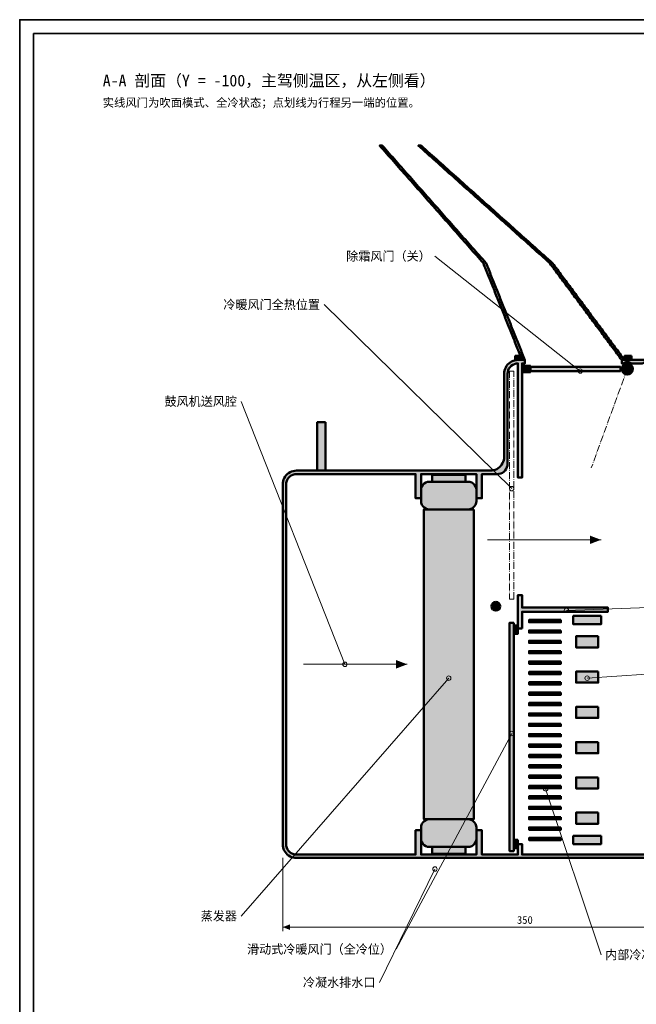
# Model space of a CAD drawing. Header units: millimetres. Extents: x 0 to 841, y 0 to 594.
# Tile 2 of 7: x 0 to 223, y 238 to 594. Entities that reach past the tile are written whole.
import ezdxf
from ezdxf.enums import TextEntityAlignment as Align

# ---------------------------------------------------------------- set-up
doc = ezdxf.new("R2010")
doc.units = ezdxf.units.MM
doc.linetypes.add('DASHDOT', pattern=[3.556, 2.54, -0.508, 0, -0.508])
for name, color, linetype, lineweight, true_color in [('AIR', 7, 'Continuous', 18, 0x7878c8), ('DIM', 7, 'Continuous', 18, 0x1e5aa0), ('FRAME', 7, 'Continuous', 35, 0x3c3c3c), ('PHANTOM', 7, 'DASHDOT', 18, 0xc85a1e), ('SECTION', 7, 'Continuous', 50, 0x141414), ('TEXT', 7, 'Continuous', 18, 0x141414), ('THIN', 7, 'Continuous', 13, 0x6e6e6e)]:
    doc.layers.add(name, color=color, linetype=linetype, lineweight=lineweight, true_color=true_color)
doc.styles.add('ZH', font='simsun.ttc')

msp = doc.modelspace()

# ---------------------------------------------------------------- hatches: boundary and pattern name
at = {"true_color": 0xbfd2ee}
for points in [[(167.5, 506), (167.73, 505.42), (167.97, 504.83), (168.2, 504.25), (168.43, 503.67), (168.67, 503.08), (168.9, 502.5), (169.13, 501.92), (169.37, 501.33), (169.6, 500.75), (169.83, 500.17), (170.07, 499.58), (170.3, 499), (170.53, 498.42), (170.77, 497.83), (171, 497.25), (171.23, 496.67), (171.47, 496.08), (171.7, 495.5), (171.93, 494.92), (172.17, 494.33), (172.4, 493.75), (172.63, 493.17), (172.87, 492.58), (173.1, 492), (173.33, 491.42), (173.57, 490.83), (173.8, 490.25), (174.03, 489.67), (174.27, 489.08), (174.5, 488.5), (174.73, 487.92), (174.97, 487.33), (175.2, 486.75), (175.43, 486.17), (175.67, 485.58), (175.9, 485), (176.13, 484.42), (176.37, 483.83), (176.6, 483.25), (176.83, 482.67), (177.07, 482.08), (177.3, 481.5), (177.53, 480.92), (177.77, 480.33), (178, 479.75), (178.23, 479.17), (178.47, 478.58), (178.7, 478), (178.93, 477.42), (179.17, 476.83), (179.4, 476.25), (179.63, 475.67), (179.87, 475.08), (180.1, 474.5), (180.33, 473.92), (180.57, 473.33), (180.8, 472.75), (181.03, 472.17), (181.27, 471.58), (181.5, 471), (182.5, 471), (182.27, 471.58), (182.03, 472.17), (181.8, 472.75), (181.57, 473.33), (181.33, 473.92), (181.1, 474.5), (180.87, 475.08), (180.63, 475.67), (180.4, 476.25), (180.17, 476.83), (179.93, 477.42), (179.7, 478), (179.47, 478.58), (179.23, 479.17), (179, 479.75), (178.77, 480.33), (178.53, 480.92), (178.3, 481.5), (178.07, 482.08), (177.83, 482.67), (177.6, 483.25), (177.37, 483.83), (177.13, 484.42), (176.9, 485), (176.67, 485.58), (176.43, 486.17), (176.2, 486.75), (175.97, 487.33), (175.73, 487.92), (175.5, 488.5), (175.27, 489.08), (175.03, 489.67), (174.8, 490.25), (174.57, 490.83), (174.33, 491.42), (174.1, 492), (173.87, 492.58), (173.63, 493.17), (173.4, 493.75), (173.17, 494.33), (172.93, 494.92), (172.7, 495.5), (172.47, 496.08), (172.23, 496.67), (172, 497.25), (171.77, 497.83), (171.53, 498.42), (171.3, 499), (171.07, 499.58), (170.83, 500.17), (170.6, 500.75), (170.37, 501.33), (170.13, 501.92), (169.9, 502.5), (169.67, 503.08), (169.43, 503.67), (169.2, 504.25), (168.97, 504.83), (168.73, 505.42), (168.5, 506), (167.88, 506.71), (167.25, 507.42), (166.63, 508.12), (166, 508.83), (165.38, 509.54), (164.75, 510.25), (164.12, 510.96), (163.5, 511.67), (162.87, 512.38), (162.25, 513.08), (161.62, 513.79), (161, 514.5), (160.38, 515.21), (159.75, 515.92), (159.12, 516.62), (158.5, 517.33), (157.88, 518.04), (157.25, 518.75), (156.62, 519.46), (156, 520.17), (155.38, 520.88), (154.75, 521.58), (154.12, 522.29), (153.5, 523), (152.88, 523.71), (152.25, 524.42), (151.62, 525.12), (151, 525.83), (150.38, 526.54), (149.75, 527.25), (149.12, 527.96), (148.5, 528.67), (147.88, 529.38), (147.25, 530.08), (146.62, 530.79), (146, 531.5), (145.37, 532.21), (144.75, 532.92), (144.12, 533.62), (143.5, 534.33), (142.88, 535.04), (142.25, 535.75), (141.62, 536.46), (141, 537.17), (140.38, 537.88), (139.75, 538.58), (139.13, 539.29), (138.5, 540), (137.88, 540.71), (137.25, 541.42), (136.62, 542.12), (136, 542.83), (135.38, 543.54), (134.75, 544.25), (134.13, 544.96), (133.5, 545.67), (132.88, 546.38), (132.25, 547.08), (131.63, 547.79), (131, 548.5), (130, 548.5), (130.63, 547.79), (131.25, 547.08), (131.88, 546.38), (132.5, 545.67), (133.13, 544.96), (133.75, 544.25), (134.38, 543.54), (135, 542.83), (135.62, 542.12), (136.25, 541.42), (136.88, 540.71), (137.5, 540), (138.13, 539.29), (138.75, 538.58), (139.38, 537.88), (140, 537.17), (140.62, 536.46), (141.25, 535.75), (141.88, 535.04), (142.5, 534.33), (143.12, 533.62), (143.75, 532.92), (144.37, 532.21), (145, 531.5), (145.62, 530.79), (146.25, 530.08), (146.88, 529.38), (147.5, 528.67), (148.12, 527.96), (148.75, 527.25), (149.38, 526.54), (150, 525.83), (150.62, 525.12), (151.25, 524.42), (151.88, 523.71), (152.5, 523), (153.12, 522.29), (153.75, 521.58), (154.38, 520.88), (155, 520.17), (155.62, 519.46), (156.25, 518.75), (156.88, 518.04), (157.5, 517.33), (158.12, 516.62), (158.75, 515.92), (159.38, 515.21), (160, 514.5), (160.62, 513.79), (161.25, 513.08), (161.87, 512.38), (162.5, 511.67), (163.12, 510.96), (163.75, 510.25), (164.38, 509.54), (165, 508.83), (165.63, 508.12), (166.25, 507.42), (166.88, 506.71)], [(191.5, 506), (191.93, 505.42), (192.37, 504.83), (192.8, 504.25), (193.23, 503.67), (193.67, 503.08), (194.1, 502.5), (194.53, 501.92), (194.97, 501.33), (195.4, 500.75), (195.83, 500.17), (196.27, 499.58), (196.7, 499), (197.13, 498.42), (197.57, 497.83), (198, 497.25), (198.43, 496.67), (198.87, 496.08), (199.3, 495.5), (199.73, 494.92), (200.17, 494.33), (200.6, 493.75), (201.03, 493.17), (201.47, 492.58), (201.9, 492), (202.33, 491.42), (202.77, 490.83), (203.2, 490.25), (203.63, 489.67), (204.07, 489.08), (204.5, 488.5), (204.93, 487.92), (205.37, 487.33), (205.8, 486.75), (206.23, 486.17), (206.67, 485.58), (207.1, 485), (207.53, 484.42), (207.97, 483.83), (208.4, 483.25), (208.83, 482.67), (209.27, 482.08), (209.7, 481.5), (210.13, 480.92), (210.57, 480.33), (211, 479.75), (211.43, 479.17), (211.87, 478.58), (212.3, 478), (212.73, 477.42), (213.17, 476.83), (213.6, 476.25), (214.03, 475.67), (214.47, 475.08), (214.9, 474.5), (215.33, 473.92), (215.77, 473.33), (216.2, 472.75), (216.63, 472.17), (217.07, 471.58), (217.5, 471), (218.5, 471), (218.07, 471.58), (217.63, 472.17), (217.2, 472.75), (216.77, 473.33), (216.33, 473.92), (215.9, 474.5), (215.47, 475.08), (215.03, 475.67), (214.6, 476.25), (214.17, 476.83), (213.73, 477.42), (213.3, 478), (212.87, 478.58), (212.43, 479.17), (212, 479.75), (211.57, 480.33), (211.13, 480.92), (210.7, 481.5), (210.27, 482.08), (209.83, 482.67), (209.4, 483.25), (208.97, 483.83), (208.53, 484.42), (208.1, 485), (207.67, 485.58), (207.23, 486.17), (206.8, 486.75), (206.37, 487.33), (205.93, 487.92), (205.5, 488.5), (205.07, 489.08), (204.63, 489.67), (204.2, 490.25), (203.77, 490.83), (203.33, 491.42), (202.9, 492), (202.47, 492.58), (202.03, 493.17), (201.6, 493.75), (201.17, 494.33), (200.73, 494.92), (200.3, 495.5), (199.87, 496.08), (199.43, 496.67), (199, 497.25), (198.57, 497.83), (198.13, 498.42), (197.7, 499), (197.27, 499.58), (196.83, 500.17), (196.4, 500.75), (195.97, 501.33), (195.53, 501.92), (195.1, 502.5), (194.67, 503.08), (194.23, 503.67), (193.8, 504.25), (193.37, 504.83), (192.93, 505.42), (192.5, 506), (191.71, 506.71), (190.92, 507.42), (190.12, 508.12), (189.33, 508.83), (188.54, 509.54), (187.75, 510.25), (186.96, 510.96), (186.17, 511.67), (185.38, 512.38), (184.58, 513.08), (183.79, 513.79), (183, 514.5), (182.21, 515.21), (181.42, 515.92), (180.62, 516.62), (179.83, 517.33), (179.04, 518.04), (178.25, 518.75), (177.46, 519.46), (176.67, 520.17), (175.88, 520.88), (175.08, 521.58), (174.29, 522.29), (173.5, 523), (172.71, 523.71), (171.92, 524.42), (171.12, 525.12), (170.33, 525.83), (169.54, 526.54), (168.75, 527.25), (167.96, 527.96), (167.17, 528.67), (166.38, 529.38), (165.58, 530.08), (164.79, 530.79), (164, 531.5), (163.21, 532.21), (162.42, 532.92), (161.62, 533.62), (160.83, 534.33), (160.04, 535.04), (159.25, 535.75), (158.46, 536.46), (157.67, 537.17), (156.88, 537.88), (156.08, 538.58), (155.29, 539.29), (154.5, 540), (153.71, 540.71), (152.92, 541.42), (152.12, 542.12), (151.33, 542.83), (150.54, 543.54), (149.75, 544.25), (148.96, 544.96), (148.17, 545.67), (147.38, 546.38), (146.58, 547.08), (145.79, 547.79), (145, 548.5), (144, 548.5), (144.79, 547.79), (145.58, 547.08), (146.38, 546.38), (147.17, 545.67), (147.96, 544.96), (148.75, 544.25), (149.54, 543.54), (150.33, 542.83), (151.12, 542.12), (151.92, 541.42), (152.71, 540.71), (153.5, 540), (154.29, 539.29), (155.08, 538.58), (155.88, 537.88), (156.67, 537.17), (157.46, 536.46), (158.25, 535.75), (159.04, 535.04), (159.83, 534.33), (160.62, 533.62), (161.42, 532.92), (162.21, 532.21), (163, 531.5), (163.79, 530.79), (164.58, 530.08), (165.38, 529.38), (166.17, 528.67), (166.96, 527.96), (167.75, 527.25), (168.54, 526.54), (169.33, 525.83), (170.12, 525.12), (170.92, 524.42), (171.71, 523.71), (172.5, 523), (173.29, 522.29), (174.08, 521.58), (174.88, 520.88), (175.67, 520.17), (176.46, 519.46), (177.25, 518.75), (178.04, 518.04), (178.83, 517.33), (179.62, 516.62), (180.42, 515.92), (181.21, 515.21), (182, 514.5), (182.79, 513.79), (183.58, 513.08), (184.38, 512.38), (185.17, 511.67), (185.96, 510.96), (186.75, 510.25), (187.54, 509.54), (188.33, 508.83), (189.12, 508.12), (189.92, 507.42), (190.71, 506.71)]]:
    msp.add_hatch(color=7, dxfattribs=at).paths.add_polyline_path(points)
at = {"true_color": 0xe2e2e0}
for points in [[(170, 431), (110.5, 431), (107.5, 431), (100, 431), (99.4, 430.96), (98.8, 430.85), (98.23, 430.68), (97.68, 430.43), (97.16, 430.11), (96.68, 429.74), (96.26, 429.32), (95.89, 428.84), (95.57, 428.32), (95.32, 427.77), (95.15, 427.2), (95.04, 426.6), (95, 426), (95, 296), (95.04, 295.4), (95.15, 294.8), (95.32, 294.23), (95.57, 293.68), (95.89, 293.16), (96.26, 292.68), (96.68, 292.26), (97.16, 291.89), (97.68, 291.57), (98.23, 291.32), (98.8, 291.15), (99.4, 291.04), (100, 291), (230, 291), (230, 291.96), (229.58, 291.82), (229.15, 291.75), (228.71, 291.77), (228.28, 291.86), (227.87, 292.02), (227.5, 292.25), (181.5, 292.25), (181.5, 296), (180, 296), (180, 292.25), (167, 292.25), (167, 301), (165, 301), (165, 292.25), (145, 292.25), (145, 301), (143, 301), (143, 292.25), (100, 292.25), (99.35, 292.31), (98.72, 292.48), (98.12, 292.75), (97.59, 293.13), (97.13, 293.59), (96.75, 294.12), (96.48, 294.72), (96.31, 295.35), (96.25, 296), (96.25, 426), (96.31, 426.65), (96.48, 427.28), (96.75, 427.88), (97.13, 428.41), (97.59, 428.87), (98.12, 429.25), (98.72, 429.52), (99.35, 429.69), (100, 429.75), (143, 429.75), (143, 421), (145, 421), (145, 429.75), (165, 429.75), (165, 421), (167, 421), (167, 429.75), (172.5, 429.75), (173.15, 429.81), (173.78, 429.98), (174.38, 430.25), (174.91, 430.63), (175.37, 431.09), (175.75, 431.62), (176.02, 432.22), (176.19, 432.85), (176.25, 433.5), (176.25, 466), (176.31, 466.65), (176.48, 467.28), (176.75, 467.88), (177.13, 468.41), (177.59, 468.87), (178.12, 469.25), (178.72, 469.52), (179.35, 469.69), (180, 469.75), (180, 428.5), (181.5, 428.5), (181.5, 469.75), (182.5, 469.75), (182.5, 471), (180, 471), (179.4, 470.96), (178.8, 470.85), (178.23, 470.68), (177.68, 470.43), (177.16, 470.11), (176.68, 469.74), (176.26, 469.32), (175.89, 468.84), (175.57, 468.32), (175.32, 467.77), (175.15, 467.2), (175.04, 466.6), (175, 466), (175, 436), (174.96, 435.4), (174.85, 434.8), (174.68, 434.23), (174.43, 433.68), (174.11, 433.16), (173.74, 432.68), (173.32, 432.26), (172.84, 431.89), (172.32, 431.57), (171.77, 431.32), (171.2, 431.15), (170.6, 431.04)], [(227.5, 471), (217.5, 471), (217.5, 469.75), (218, 469.75), (218.46, 470.02), (218.97, 470.19), (219.5, 470.25), (220.03, 470.19), (220.54, 470.02), (221, 469.75), (225, 469.75), (225.37, 469.98), (225.78, 470.14), (226.21, 470.23), (226.65, 470.25), (227.08, 470.18), (227.5, 470.04)], [(110.5, 448.5), (110.5, 431), (107.5, 431), (107.5, 448.5)], [(181.5, 374), (181.5, 380), (212.5, 380), (212.5, 381.5), (181.5, 381.5), (181.5, 386), (180, 386), (180, 374)]]:
    msp.add_hatch(color=7, dxfattribs=at).paths.add_polyline_path(points)
at = {"true_color": 0x89898b}
for points in [[(181.5, 472.5), (179, 472.5), (179, 471), (181.5, 471)], [(221, 472.5), (218.5, 472.5), (218.5, 471), (221, 471)], [(181.5, 466.65), (184.5, 466.65), (184.5, 468.85), (181.5, 468.85)], [(161, 429.5), (149, 429.5), (149, 427), (161, 427)], [(179.9, 375), (178.5, 375), (178.5, 372), (179.9, 372)], [(179.9, 297.5), (178.5, 297.5), (178.5, 294.5), (179.9, 294.5)], [(161, 295), (149, 295), (149, 292.5), (161, 292.5)]]:
    msp.add_hatch(color=7, dxfattribs=at).paths.add_polyline_path(points)
at = {"true_color": 0xf7c687}
msp.add_hatch(color=7, dxfattribs=at).paths.add_polyline_path([(181.5, 467), (217, 467), (217, 468.5), (181.5, 468.5)])
at = {"true_color": 0xb1b4b8}
for points in [[(219.5, 469.75), (218.88, 469.65), (218.32, 469.37), (217.88, 468.93), (217.6, 468.37), (217.5, 467.75), (217.6, 467.13), (217.88, 466.57), (218.32, 466.13), (218.88, 465.85), (219.5, 465.75), (220.12, 465.85), (220.68, 466.13), (221.12, 466.57), (221.4, 467.13), (221.5, 467.75), (221.4, 468.37), (221.12, 468.93), (220.68, 469.37), (220.12, 469.65)], [(172, 383.6), (171.39, 383.48), (170.87, 383.13), (170.52, 382.61), (170.4, 382), (170.52, 381.39), (170.87, 380.87), (171.39, 380.52), (172, 380.4), (172.61, 380.52), (173.13, 380.87), (173.48, 381.39), (173.6, 382), (173.48, 382.61), (173.13, 383.13), (172.61, 383.48)]]:
    msp.add_hatch(color=7, dxfattribs=at).paths.add_polyline_path(points)
at = {"true_color": 0xd7dde5}
for points in [[(148, 427), (147.33, 426.92), (146.7, 426.7), (146.13, 426.35), (145.65, 425.87), (145.3, 425.3), (145.08, 424.67), (145, 424), (145, 420), (145.08, 419.33), (145.3, 418.7), (145.65, 418.13), (146.13, 417.65), (146.7, 417.3), (147.33, 417.08), (148, 417), (162, 417), (162.67, 417.08), (163.3, 417.3), (163.87, 417.65), (164.35, 418.13), (164.7, 418.7), (164.92, 419.33), (165, 420), (165, 424), (164.92, 424.67), (164.7, 425.3), (164.35, 425.87), (163.87, 426.35), (163.3, 426.7), (162.67, 426.92), (162, 427)], [(148, 305), (147.33, 304.92), (146.7, 304.7), (146.13, 304.35), (145.65, 303.87), (145.3, 303.3), (145.08, 302.67), (145, 302), (145, 298), (145.08, 297.33), (145.3, 296.7), (145.65, 296.13), (146.13, 295.65), (146.7, 295.3), (147.33, 295.08), (148, 295), (162, 295), (162.67, 295.08), (163.3, 295.3), (163.87, 295.65), (164.35, 296.13), (164.7, 296.7), (164.92, 297.33), (165, 298), (165, 302), (164.92, 302.67), (164.7, 303.3), (164.35, 303.87), (163.87, 304.35), (163.3, 304.7), (162.67, 304.92), (162, 305)]]:
    msp.add_hatch(color=7, dxfattribs=at).paths.add_polyline_path(points)
at = {"true_color": 0xe0e2e5}
msp.add_hatch(color=7, dxfattribs=at).paths.add_polyline_path([(164, 417), (146, 417), (146, 305), (164, 305)])
at = {"true_color": 0x95979a}
for points in [[(210, 378.5), (200, 378.5), (200, 375.5), (210, 375.5)], [(210, 299), (200, 299), (200, 296), (210, 296)]]:
    msp.add_hatch(color=7, dxfattribs=at).paths.add_polyline_path(points)
at = {"true_color": 0xf7d78b}
msp.add_hatch(color=7, dxfattribs=at).paths.add_polyline_path([(178.5, 376), (177, 376), (177, 293.5), (178.5, 293.5)])
at = {"true_color": 0xe0e2e5}
h = msp.add_hatch(color=7, dxfattribs=at)
h.paths.add_polyline_path([(195.5, 377.03), (184, 377.03), (184, 376.23), (195.5, 376.23)])
h.paths.add_polyline_path([(184.25, 376.43), (184.25, 376.82), (195.25, 376.82), (195.25, 376.43)])
h = msp.add_hatch(color=7, dxfattribs=at)
h.paths.add_polyline_path([(195.5, 373.28), (184, 373.28), (184, 372.48), (195.5, 372.48)])
h.paths.add_polyline_path([(184.25, 372.68), (184.25, 373.07), (195.25, 373.07), (195.25, 372.68)])
at = {"true_color": 0xe9b18e}
for points in [[(209, 371.12), (201, 371.12), (201, 367.12), (209, 367.12)], [(209, 358.38), (201, 358.38), (201, 354.38), (209, 354.38)], [(209, 345.62), (201, 345.62), (201, 341.62), (209, 341.62)], [(209, 332.88), (201, 332.88), (201, 328.88), (209, 328.88)], [(209, 320.12), (201, 320.12), (201, 316.12), (209, 316.12)], [(209, 307.38), (201, 307.38), (201, 303.38), (209, 303.38)]]:
    msp.add_hatch(color=7, dxfattribs=at).paths.add_polyline_path(points)
at = {"true_color": 0xe0e2e5}
h = msp.add_hatch(color=7, dxfattribs=at)
h.paths.add_polyline_path([(195.5, 369.53), (184, 369.53), (184, 368.73), (195.5, 368.73)])
h.paths.add_polyline_path([(184.25, 368.93), (184.25, 369.32), (195.25, 369.32), (195.25, 368.93)])
h = msp.add_hatch(color=7, dxfattribs=at)
h.paths.add_polyline_path([(195.5, 365.78), (184, 365.78), (184, 364.98), (195.5, 364.98)])
h.paths.add_polyline_path([(184.25, 365.18), (184.25, 365.57), (195.25, 365.57), (195.25, 365.18)])
h = msp.add_hatch(color=7, dxfattribs=at)
h.paths.add_polyline_path([(195.5, 362.03), (184, 362.03), (184, 361.23), (195.5, 361.23)])
h.paths.add_polyline_path([(184.25, 361.43), (184.25, 361.82), (195.25, 361.82), (195.25, 361.43)])
h = msp.add_hatch(color=7, dxfattribs=at)
h.paths.add_polyline_path([(195.5, 358.28), (184, 358.28), (184, 357.48), (195.5, 357.48)])
h.paths.add_polyline_path([(184.25, 357.68), (184.25, 358.07), (195.25, 358.07), (195.25, 357.68)])
h = msp.add_hatch(color=7, dxfattribs=at)
h.paths.add_polyline_path([(195.5, 354.53), (184, 354.53), (184, 353.73), (195.5, 353.73)])
h.paths.add_polyline_path([(184.25, 353.93), (184.25, 354.32), (195.25, 354.32), (195.25, 353.93)])
h = msp.add_hatch(color=7, dxfattribs=at)
h.paths.add_polyline_path([(195.5, 350.78), (184, 350.78), (184, 349.98), (195.5, 349.98)])
h.paths.add_polyline_path([(184.25, 350.18), (184.25, 350.57), (195.25, 350.57), (195.25, 350.18)])
h = msp.add_hatch(color=7, dxfattribs=at)
h.paths.add_polyline_path([(195.5, 347.03), (184, 347.03), (184, 346.23), (195.5, 346.23)])
h.paths.add_polyline_path([(184.25, 346.43), (184.25, 346.82), (195.25, 346.82), (195.25, 346.43)])
h = msp.add_hatch(color=7, dxfattribs=at)
h.paths.add_polyline_path([(195.5, 343.28), (184, 343.28), (184, 342.48), (195.5, 342.48)])
h.paths.add_polyline_path([(184.25, 342.68), (184.25, 343.07), (195.25, 343.07), (195.25, 342.68)])
h = msp.add_hatch(color=7, dxfattribs=at)
h.paths.add_polyline_path([(195.5, 339.53), (184, 339.53), (184, 338.73), (195.5, 338.73)])
h.paths.add_polyline_path([(184.25, 338.93), (184.25, 339.32), (195.25, 339.32), (195.25, 338.93)])
h = msp.add_hatch(color=7, dxfattribs=at)
h.paths.add_polyline_path([(195.5, 335.78), (184, 335.78), (184, 334.98), (195.5, 334.98)])
h.paths.add_polyline_path([(184.25, 335.18), (184.25, 335.57), (195.25, 335.57), (195.25, 335.18)])
h = msp.add_hatch(color=7, dxfattribs=at)
h.paths.add_polyline_path([(195.5, 332.03), (184, 332.03), (184, 331.23), (195.5, 331.23)])
h.paths.add_polyline_path([(184.25, 331.43), (184.25, 331.82), (195.25, 331.82), (195.25, 331.43)])
h = msp.add_hatch(color=7, dxfattribs=at)
h.paths.add_polyline_path([(195.5, 328.28), (184, 328.28), (184, 327.48), (195.5, 327.48)])
h.paths.add_polyline_path([(184.25, 327.68), (184.25, 328.07), (195.25, 328.07), (195.25, 327.68)])
h = msp.add_hatch(color=7, dxfattribs=at)
h.paths.add_polyline_path([(195.5, 324.53), (184, 324.53), (184, 323.73), (195.5, 323.73)])
h.paths.add_polyline_path([(184.25, 323.93), (184.25, 324.32), (195.25, 324.32), (195.25, 323.93)])
h = msp.add_hatch(color=7, dxfattribs=at)
h.paths.add_polyline_path([(195.5, 320.78), (184, 320.78), (184, 319.98), (195.5, 319.98)])
h.paths.add_polyline_path([(184.25, 320.18), (184.25, 320.57), (195.25, 320.57), (195.25, 320.18)])
h = msp.add_hatch(color=7, dxfattribs=at)
h.paths.add_polyline_path([(195.5, 317.03), (184, 317.03), (184, 316.23), (195.5, 316.23)])
h.paths.add_polyline_path([(184.25, 316.43), (184.25, 316.82), (195.25, 316.82), (195.25, 316.43)])
h = msp.add_hatch(color=7, dxfattribs=at)
h.paths.add_polyline_path([(195.5, 313.28), (184, 313.28), (184, 312.48), (195.5, 312.48)])
h.paths.add_polyline_path([(184.25, 312.68), (184.25, 313.07), (195.25, 313.07), (195.25, 312.68)])
h = msp.add_hatch(color=7, dxfattribs=at)
h.paths.add_polyline_path([(195.5, 309.52), (184, 309.52), (184, 308.73), (195.5, 308.73)])
h.paths.add_polyline_path([(184.25, 308.93), (184.25, 309.33), (195.25, 309.33), (195.25, 308.93)])
h = msp.add_hatch(color=7, dxfattribs=at)
h.paths.add_polyline_path([(195.5, 305.77), (184, 305.77), (184, 304.98), (195.5, 304.98)])
h.paths.add_polyline_path([(184.25, 305.18), (184.25, 305.58), (195.25, 305.58), (195.25, 305.18)])
h = msp.add_hatch(color=7, dxfattribs=at)
h.paths.add_polyline_path([(195.5, 302.02), (184, 302.02), (184, 301.23), (195.5, 301.23)])
h.paths.add_polyline_path([(184.25, 301.43), (184.25, 301.83), (195.25, 301.83), (195.25, 301.43)])
h = msp.add_hatch(color=7, dxfattribs=at)
h.paths.add_polyline_path([(195.5, 298.27), (184, 298.27), (184, 297.48), (195.5, 297.48)])
h.paths.add_polyline_path([(184.25, 297.68), (184.25, 298.08), (195.25, 298.08), (195.25, 297.68)])
at = {"layer": 'AIR'}
for points in [[(210, 406), (206, 407.52), (206, 404.48)], [(140, 361), (136, 362.52), (136, 359.48)]]:
    msp.add_hatch(color=7, dxfattribs=at).paths.add_polyline_path(points)
at = {"layer": 'DIM'}
msp.add_hatch(color=7, dxfattribs=at).paths.add_polyline_path([(95, 266), (97.6, 265.01), (97.6, 266.99)])

# ---------------------------------------------------------------- linework, layer by layer
at = {"layer": 'AIR'}
for points in [[(169, 406), (210, 406)], [(102.5, 361), (140, 361)]]:
    msp.add_lwpolyline(points, dxfattribs=at)
at = {"layer": 'DIM'}
for points in [[(95, 291), (95, 264.5)], [(95, 266), (270, 266)]]:
    msp.add_lwpolyline(points, dxfattribs=at)
at = {"layer": 'FRAME'}
for points in [[(0, 0), (841, 0), (841, 594), (0, 594)], [(5, 5), (836, 5), (836, 589), (5, 589)]]:
    msp.add_lwpolyline(points, close=True, dxfattribs=at)
at = {"layer": 'PHANTOM'}
msp.add_lwpolyline([(177, 384.5), (178.5, 384.5), (178.5, 467), (177, 467)], close=True, dxfattribs=at)
msp.add_lwpolyline([(219.5, 467.75), (206.5, 432.04)], dxfattribs=at)
at = {"layer": 'SECTION'}
for points in [[(167.5, 506), (167.73, 505.42), (167.97, 504.83), (168.2, 504.25), (168.43, 503.67), (168.67, 503.08), (168.9, 502.5), (169.13, 501.92), (169.37, 501.33), (169.6, 500.75), (169.83, 500.17), (170.07, 499.58), (170.3, 499), (170.53, 498.42), (170.77, 497.83), (171, 497.25), (171.23, 496.67), (171.47, 496.08), (171.7, 495.5), (171.93, 494.92), (172.17, 494.33), (172.4, 493.75), (172.63, 493.17), (172.87, 492.58), (173.1, 492), (173.33, 491.42), (173.57, 490.83), (173.8, 490.25), (174.03, 489.67), (174.27, 489.08), (174.5, 488.5), (174.73, 487.92), (174.97, 487.33), (175.2, 486.75), (175.43, 486.17), (175.67, 485.58), (175.9, 485), (176.13, 484.42), (176.37, 483.83), (176.6, 483.25), (176.83, 482.67), (177.07, 482.08), (177.3, 481.5), (177.53, 480.92), (177.77, 480.33), (178, 479.75), (178.23, 479.17), (178.47, 478.58), (178.7, 478), (178.93, 477.42), (179.17, 476.83), (179.4, 476.25), (179.63, 475.67), (179.87, 475.08), (180.1, 474.5), (180.33, 473.92), (180.57, 473.33), (180.8, 472.75), (181.03, 472.17), (181.27, 471.58), (181.5, 471), (182.5, 471), (182.27, 471.58), (182.03, 472.17), (181.8, 472.75), (181.57, 473.33), (181.33, 473.92), (181.1, 474.5), (180.87, 475.08), (180.63, 475.67), (180.4, 476.25), (180.17, 476.83), (179.93, 477.42), (179.7, 478), (179.47, 478.58), (179.23, 479.17), (179, 479.75), (178.77, 480.33), (178.53, 480.92), (178.3, 481.5), (178.07, 482.08), (177.83, 482.67), (177.6, 483.25), (177.37, 483.83), (177.13, 484.42), (176.9, 485), (176.67, 485.58), (176.43, 486.17), (176.2, 486.75), (175.97, 487.33), (175.73, 487.92), (175.5, 488.5), (175.27, 489.08), (175.03, 489.67), (174.8, 490.25), (174.57, 490.83), (174.33, 491.42), (174.1, 492), (173.87, 492.58), (173.63, 493.17), (173.4, 493.75), (173.17, 494.33), (172.93, 494.92), (172.7, 495.5), (172.47, 496.08), (172.23, 496.67), (172, 497.25), (171.77, 497.83), (171.53, 498.42), (171.3, 499), (171.07, 499.58), (170.83, 500.17), (170.6, 500.75), (170.37, 501.33), (170.13, 501.92), (169.9, 502.5), (169.67, 503.08), (169.43, 503.67), (169.2, 504.25), (168.97, 504.83), (168.73, 505.42), (168.5, 506), (167.88, 506.71), (167.25, 507.42), (166.63, 508.12), (166, 508.83), (165.38, 509.54), (164.75, 510.25), (164.12, 510.96), (163.5, 511.67), (162.87, 512.38), (162.25, 513.08), (161.62, 513.79), (161, 514.5), (160.38, 515.21), (159.75, 515.92), (159.12, 516.62), (158.5, 517.33), (157.88, 518.04), (157.25, 518.75), (156.62, 519.46), (156, 520.17), (155.38, 520.88), (154.75, 521.58), (154.12, 522.29), (153.5, 523), (152.88, 523.71), (152.25, 524.42), (151.62, 525.12), (151, 525.83), (150.38, 526.54), (149.75, 527.25), (149.12, 527.96), (148.5, 528.67), (147.88, 529.38), (147.25, 530.08), (146.62, 530.79), (146, 531.5), (145.37, 532.21), (144.75, 532.92), (144.12, 533.62), (143.5, 534.33), (142.88, 535.04), (142.25, 535.75), (141.62, 536.46), (141, 537.17), (140.38, 537.88), (139.75, 538.58), (139.13, 539.29), (138.5, 540), (137.88, 540.71), (137.25, 541.42), (136.62, 542.12), (136, 542.83), (135.38, 543.54), (134.75, 544.25), (134.13, 544.96), (133.5, 545.67), (132.88, 546.38), (132.25, 547.08), (131.63, 547.79), (131, 548.5), (130, 548.5), (130.63, 547.79), (131.25, 547.08), (131.88, 546.38), (132.5, 545.67), (133.13, 544.96), (133.75, 544.25), (134.38, 543.54), (135, 542.83), (135.62, 542.12), (136.25, 541.42), (136.88, 540.71), (137.5, 540), (138.13, 539.29), (138.75, 538.58), (139.38, 537.88), (140, 537.17), (140.62, 536.46), (141.25, 535.75), (141.88, 535.04), (142.5, 534.33), (143.12, 533.62), (143.75, 532.92), (144.37, 532.21), (145, 531.5), (145.62, 530.79), (146.25, 530.08), (146.88, 529.38), (147.5, 528.67), (148.12, 527.96), (148.75, 527.25), (149.38, 526.54), (150, 525.83), (150.62, 525.12), (151.25, 524.42), (151.88, 523.71), (152.5, 523), (153.12, 522.29), (153.75, 521.58), (154.38, 520.88), (155, 520.17), (155.62, 519.46), (156.25, 518.75), (156.88, 518.04), (157.5, 517.33), (158.12, 516.62), (158.75, 515.92), (159.38, 515.21), (160, 514.5), (160.62, 513.79), (161.25, 513.08), (161.87, 512.38), (162.5, 511.67), (163.12, 510.96), (163.75, 510.25), (164.38, 509.54), (165, 508.83), (165.63, 508.12), (166.25, 507.42), (166.88, 506.71)], [(191.5, 506), (191.93, 505.42), (192.37, 504.83), (192.8, 504.25), (193.23, 503.67), (193.67, 503.08), (194.1, 502.5), (194.53, 501.92), (194.97, 501.33), (195.4, 500.75), (195.83, 500.17), (196.27, 499.58), (196.7, 499), (197.13, 498.42), (197.57, 497.83), (198, 497.25), (198.43, 496.67), (198.87, 496.08), (199.3, 495.5), (199.73, 494.92), (200.17, 494.33), (200.6, 493.75), (201.03, 493.17), (201.47, 492.58), (201.9, 492), (202.33, 491.42), (202.77, 490.83), (203.2, 490.25), (203.63, 489.67), (204.07, 489.08), (204.5, 488.5), (204.93, 487.92), (205.37, 487.33), (205.8, 486.75), (206.23, 486.17), (206.67, 485.58), (207.1, 485), (207.53, 484.42), (207.97, 483.83), (208.4, 483.25), (208.83, 482.67), (209.27, 482.08), (209.7, 481.5), (210.13, 480.92), (210.57, 480.33), (211, 479.75), (211.43, 479.17), (211.87, 478.58), (212.3, 478), (212.73, 477.42), (213.17, 476.83), (213.6, 476.25), (214.03, 475.67), (214.47, 475.08), (214.9, 474.5), (215.33, 473.92), (215.77, 473.33), (216.2, 472.75), (216.63, 472.17), (217.07, 471.58), (217.5, 471), (218.5, 471), (218.07, 471.58), (217.63, 472.17), (217.2, 472.75), (216.77, 473.33), (216.33, 473.92), (215.9, 474.5), (215.47, 475.08), (215.03, 475.67), (214.6, 476.25), (214.17, 476.83), (213.73, 477.42), (213.3, 478), (212.87, 478.58), (212.43, 479.17), (212, 479.75), (211.57, 480.33), (211.13, 480.92), (210.7, 481.5), (210.27, 482.08), (209.83, 482.67), (209.4, 483.25), (208.97, 483.83), (208.53, 484.42), (208.1, 485), (207.67, 485.58), (207.23, 486.17), (206.8, 486.75), (206.37, 487.33), (205.93, 487.92), (205.5, 488.5), (205.07, 489.08), (204.63, 489.67), (204.2, 490.25), (203.77, 490.83), (203.33, 491.42), (202.9, 492), (202.47, 492.58), (202.03, 493.17), (201.6, 493.75), (201.17, 494.33), (200.73, 494.92), (200.3, 495.5), (199.87, 496.08), (199.43, 496.67), (199, 497.25), (198.57, 497.83), (198.13, 498.42), (197.7, 499), (197.27, 499.58), (196.83, 500.17), (196.4, 500.75), (195.97, 501.33), (195.53, 501.92), (195.1, 502.5), (194.67, 503.08), (194.23, 503.67), (193.8, 504.25), (193.37, 504.83), (192.93, 505.42), (192.5, 506), (191.71, 506.71), (190.92, 507.42), (190.12, 508.12), (189.33, 508.83), (188.54, 509.54), (187.75, 510.25), (186.96, 510.96), (186.17, 511.67), (185.38, 512.38), (184.58, 513.08), (183.79, 513.79), (183, 514.5), (182.21, 515.21), (181.42, 515.92), (180.62, 516.62), (179.83, 517.33), (179.04, 518.04), (178.25, 518.75), (177.46, 519.46), (176.67, 520.17), (175.88, 520.88), (175.08, 521.58), (174.29, 522.29), (173.5, 523), (172.71, 523.71), (171.92, 524.42), (171.12, 525.12), (170.33, 525.83), (169.54, 526.54), (168.75, 527.25), (167.96, 527.96), (167.17, 528.67), (166.38, 529.38), (165.58, 530.08), (164.79, 530.79), (164, 531.5), (163.21, 532.21), (162.42, 532.92), (161.62, 533.62), (160.83, 534.33), (160.04, 535.04), (159.25, 535.75), (158.46, 536.46), (157.67, 537.17), (156.88, 537.88), (156.08, 538.58), (155.29, 539.29), (154.5, 540), (153.71, 540.71), (152.92, 541.42), (152.12, 542.12), (151.33, 542.83), (150.54, 543.54), (149.75, 544.25), (148.96, 544.96), (148.17, 545.67), (147.38, 546.38), (146.58, 547.08), (145.79, 547.79), (145, 548.5), (144, 548.5), (144.79, 547.79), (145.58, 547.08), (146.38, 546.38), (147.17, 545.67), (147.96, 544.96), (148.75, 544.25), (149.54, 543.54), (150.33, 542.83), (151.12, 542.12), (151.92, 541.42), (152.71, 540.71), (153.5, 540), (154.29, 539.29), (155.08, 538.58), (155.88, 537.88), (156.67, 537.17), (157.46, 536.46), (158.25, 535.75), (159.04, 535.04), (159.83, 534.33), (160.62, 533.62), (161.42, 532.92), (162.21, 532.21), (163, 531.5), (163.79, 530.79), (164.58, 530.08), (165.38, 529.38), (166.17, 528.67), (166.96, 527.96), (167.75, 527.25), (168.54, 526.54), (169.33, 525.83), (170.12, 525.12), (170.92, 524.42), (171.71, 523.71), (172.5, 523), (173.29, 522.29), (174.08, 521.58), (174.88, 520.88), (175.67, 520.17), (176.46, 519.46), (177.25, 518.75), (178.04, 518.04), (178.83, 517.33), (179.62, 516.62), (180.42, 515.92), (181.21, 515.21), (182, 514.5), (182.79, 513.79), (183.58, 513.08), (184.38, 512.38), (185.17, 511.67), (185.96, 510.96), (186.75, 510.25), (187.54, 509.54), (188.33, 508.83), (189.12, 508.12), (189.92, 507.42), (190.71, 506.71)], [(181.5, 472.5), (179, 472.5), (179, 471), (181.5, 471)], [(227.5, 471), (217.5, 471), (217.5, 469.75), (218, 469.75), (218.46, 470.02), (218.97, 470.19), (219.5, 470.25), (220.03, 470.19), (220.54, 470.02), (221, 469.75), (225, 469.75), (225.37, 469.98), (225.78, 470.14), (226.21, 470.23), (226.65, 470.25), (227.08, 470.18), (227.5, 470.04)], [(221, 472.5), (218.5, 472.5), (218.5, 471), (221, 471)], [(181.5, 466.65), (184.5, 466.65), (184.5, 468.85), (181.5, 468.85)], [(181.5, 467), (217, 467), (217, 468.5), (181.5, 468.5)], [(219.5, 469.75), (218.88, 469.65), (218.32, 469.37), (217.88, 468.93), (217.6, 468.37), (217.5, 467.75), (217.6, 467.13), (217.88, 466.57), (218.32, 466.13), (218.88, 465.85), (219.5, 465.75), (220.12, 465.85), (220.68, 466.13), (221.12, 466.57), (221.4, 467.13), (221.5, 467.75), (221.4, 468.37), (221.12, 468.93), (220.68, 469.37), (220.12, 469.65)], [(110.5, 448.5), (110.5, 431), (107.5, 431), (107.5, 448.5)], [(161, 429.5), (149, 429.5), (149, 427), (161, 427)], [(148, 427), (147.33, 426.92), (146.7, 426.7), (146.13, 426.35), (145.65, 425.87), (145.3, 425.3), (145.08, 424.67), (145, 424), (145, 420), (145.08, 419.33), (145.3, 418.7), (145.65, 418.13), (146.13, 417.65), (146.7, 417.3), (147.33, 417.08), (148, 417), (162, 417), (162.67, 417.08), (163.3, 417.3), (163.87, 417.65), (164.35, 418.13), (164.7, 418.7), (164.92, 419.33), (165, 420), (165, 424), (164.92, 424.67), (164.7, 425.3), (164.35, 425.87), (163.87, 426.35), (163.3, 426.7), (162.67, 426.92), (162, 427)], [(164, 417), (146, 417), (146, 305), (164, 305)], [(181.5, 374), (181.5, 380), (212.5, 380), (212.5, 381.5), (181.5, 381.5), (181.5, 386), (180, 386), (180, 374)], [(172, 383.6), (171.39, 383.48), (170.87, 383.13), (170.52, 382.61), (170.4, 382), (170.52, 381.39), (170.87, 380.87), (171.39, 380.52), (172, 380.4), (172.61, 380.52), (173.13, 380.87), (173.48, 381.39), (173.6, 382), (173.48, 382.61), (173.13, 383.13), (172.61, 383.48)], [(210, 378.5), (200, 378.5), (200, 375.5), (210, 375.5)], [(178.5, 376), (177, 376), (177, 293.5), (178.5, 293.5)], [(179.9, 375), (178.5, 375), (178.5, 372), (179.9, 372)], [(195.5, 377.03), (184, 377.03), (184, 376.23), (195.5, 376.23)], [(184.25, 376.43), (184.25, 376.82), (195.25, 376.82), (195.25, 376.43)], [(195.5, 373.28), (184, 373.28), (184, 372.48), (195.5, 372.48)], [(184.25, 372.68), (184.25, 373.07), (195.25, 373.07), (195.25, 372.68)], [(209, 371.12), (201, 371.12), (201, 367.12), (209, 367.12)], [(195.5, 369.53), (184, 369.53), (184, 368.73), (195.5, 368.73)], [(184.25, 368.93), (184.25, 369.32), (195.25, 369.32), (195.25, 368.93)], [(195.5, 365.78), (184, 365.78), (184, 364.98), (195.5, 364.98)], [(184.25, 365.18), (184.25, 365.57), (195.25, 365.57), (195.25, 365.18)], [(195.5, 362.03), (184, 362.03), (184, 361.23), (195.5, 361.23)], [(184.25, 361.43), (184.25, 361.82), (195.25, 361.82), (195.25, 361.43)], [(195.5, 358.28), (184, 358.28), (184, 357.48), (195.5, 357.48)], [(184.25, 357.68), (184.25, 358.07), (195.25, 358.07), (195.25, 357.68)], [(209, 358.38), (201, 358.38), (201, 354.38), (209, 354.38)], [(195.5, 354.53), (184, 354.53), (184, 353.73), (195.5, 353.73)], [(184.25, 353.93), (184.25, 354.32), (195.25, 354.32), (195.25, 353.93)], [(195.5, 350.78), (184, 350.78), (184, 349.98), (195.5, 349.98)], [(184.25, 350.18), (184.25, 350.57), (195.25, 350.57), (195.25, 350.18)], [(195.5, 347.03), (184, 347.03), (184, 346.23), (195.5, 346.23)], [(184.25, 346.43), (184.25, 346.82), (195.25, 346.82), (195.25, 346.43)], [(209, 345.62), (201, 345.62), (201, 341.62), (209, 341.62)], [(195.5, 343.28), (184, 343.28), (184, 342.48), (195.5, 342.48)], [(184.25, 342.68), (184.25, 343.07), (195.25, 343.07), (195.25, 342.68)], [(195.5, 339.53), (184, 339.53), (184, 338.73), (195.5, 338.73)], [(184.25, 338.93), (184.25, 339.32), (195.25, 339.32), (195.25, 338.93)], [(195.5, 335.78), (184, 335.78), (184, 334.98), (195.5, 334.98)], [(184.25, 335.18), (184.25, 335.57), (195.25, 335.57), (195.25, 335.18)], [(195.5, 332.03), (184, 332.03), (184, 331.23), (195.5, 331.23)], [(184.25, 331.43), (184.25, 331.82), (195.25, 331.82), (195.25, 331.43)], [(209, 332.88), (201, 332.88), (201, 328.88), (209, 328.88)], [(195.5, 328.28), (184, 328.28), (184, 327.48), (195.5, 327.48)], [(184.25, 327.68), (184.25, 328.07), (195.25, 328.07), (195.25, 327.68)], [(195.5, 324.53), (184, 324.53), (184, 323.73), (195.5, 323.73)], [(184.25, 323.93), (184.25, 324.32), (195.25, 324.32), (195.25, 323.93)], [(195.5, 320.78), (184, 320.78), (184, 319.98), (195.5, 319.98)], [(184.25, 320.18), (184.25, 320.57), (195.25, 320.57), (195.25, 320.18)], [(195.5, 317.03), (184, 317.03), (184, 316.23), (195.5, 316.23)], [(184.25, 316.43), (184.25, 316.82), (195.25, 316.82), (195.25, 316.43)], [(209, 320.12), (201, 320.12), (201, 316.12), (209, 316.12)], [(195.5, 313.28), (184, 313.28), (184, 312.48), (195.5, 312.48)], [(184.25, 312.68), (184.25, 313.07), (195.25, 313.07), (195.25, 312.68)], [(195.5, 309.52), (184, 309.52), (184, 308.73), (195.5, 308.73)], [(184.25, 308.93), (184.25, 309.33), (195.25, 309.33), (195.25, 308.93)], [(209, 307.38), (201, 307.38), (201, 303.38), (209, 303.38)], [(148, 305), (147.33, 304.92), (146.7, 304.7), (146.13, 304.35), (145.65, 303.87), (145.3, 303.3), (145.08, 302.67), (145, 302), (145, 298), (145.08, 297.33), (145.3, 296.7), (145.65, 296.13), (146.13, 295.65), (146.7, 295.3), (147.33, 295.08), (148, 295), (162, 295), (162.67, 295.08), (163.3, 295.3), (163.87, 295.65), (164.35, 296.13), (164.7, 296.7), (164.92, 297.33), (165, 298), (165, 302), (164.92, 302.67), (164.7, 303.3), (164.35, 303.87), (163.87, 304.35), (163.3, 304.7), (162.67, 304.92), (162, 305)], [(195.5, 305.77), (184, 305.77), (184, 304.98), (195.5, 304.98)], [(184.25, 305.18), (184.25, 305.58), (195.25, 305.58), (195.25, 305.18)], [(195.5, 302.02), (184, 302.02), (184, 301.23), (195.5, 301.23)], [(184.25, 301.43), (184.25, 301.83), (195.25, 301.83), (195.25, 301.43)], [(210, 299), (200, 299), (200, 296), (210, 296)], [(179.9, 297.5), (178.5, 297.5), (178.5, 294.5), (179.9, 294.5)], [(195.5, 298.27), (184, 298.27), (184, 297.48), (195.5, 297.48)], [(184.25, 297.68), (184.25, 298.08), (195.25, 298.08), (195.25, 297.68)], [(161, 295), (149, 295), (149, 292.5), (161, 292.5)]]:
    msp.add_lwpolyline(points, close=True, dxfattribs=at)
msp.add_lwpolyline([(227.5, 292.25), (181.5, 292.25), (181.5, 296), (180, 296), (180, 292.25), (167, 292.25), (167, 301), (165, 301), (165, 292.25), (145, 292.25), (145, 301), (143, 301), (143, 292.25), (100, 292.25), (99.35, 292.31), (98.72, 292.48), (98.12, 292.75), (97.59, 293.13), (97.13, 293.59), (96.75, 294.12), (96.48, 294.72), (96.31, 295.35), (96.25, 296), (96.25, 426), (96.31, 426.65), (96.48, 427.28), (96.75, 427.88), (97.13, 428.41), (97.59, 428.87), (98.12, 429.25), (98.72, 429.52), (99.35, 429.69), (100, 429.75), (143, 429.75), (143, 421), (145, 421), (145, 429.75), (165, 429.75), (165, 421), (167, 421), (167, 429.75), (172.5, 429.75), (173.15, 429.81), (173.78, 429.98), (174.38, 430.25), (174.91, 430.63), (175.37, 431.09), (175.75, 431.62), (176.02, 432.22), (176.19, 432.85), (176.25, 433.5), (176.25, 466), (176.31, 466.65), (176.48, 467.28), (176.75, 467.88), (177.13, 468.41), (177.59, 468.87), (178.12, 469.25), (178.72, 469.52), (179.35, 469.69), (180, 469.75), (180, 428.5), (181.5, 428.5), (181.5, 469.75), (182.5, 469.75), (182.5, 471), (180, 471), (179.4, 470.96), (178.8, 470.85), (178.23, 470.68), (177.68, 470.43), (177.16, 470.11), (176.68, 469.74), (176.26, 469.32), (175.89, 468.84), (175.57, 468.32), (175.32, 467.77), (175.15, 467.2), (175.04, 466.6), (175, 466), (175, 436), (174.96, 435.4), (174.85, 434.8), (174.68, 434.23), (174.43, 433.68), (174.11, 433.16), (173.74, 432.68), (173.32, 432.26), (172.84, 431.89), (172.32, 431.57), (171.77, 431.32), (171.2, 431.15), (170.6, 431.04), (170, 431), (110.5, 431), (107.5, 431), (100, 431), (99.4, 430.96), (98.8, 430.85), (98.23, 430.68), (97.68, 430.43), (97.16, 430.11), (96.68, 429.74), (96.26, 429.32), (95.89, 428.84), (95.57, 428.32), (95.32, 427.77), (95.15, 427.2), (95.04, 426.6), (95, 426), (95, 296), (95.04, 295.4), (95.15, 294.8), (95.32, 294.23), (95.57, 293.68), (95.89, 293.16), (96.26, 292.68), (96.68, 292.26), (97.16, 291.89), (97.68, 291.57), (98.23, 291.32), (98.8, 291.15), (99.4, 291.04), (100, 291), (230, 291)], dxfattribs=at)
at = {"layer": 'THIN'}
for points in [[(202.5, 467), (150, 508.5)], [(177.75, 424.5), (110, 491)], [(117.5, 361), (80, 456)], [(197.5, 380.5), (280, 383.5)], [(205, 356), (280, 361)], [(155, 356), (80, 270)], [(177.75, 336), (136, 258)], [(190, 316), (210, 256)], [(150, 287), (130, 246)]]:
    msp.add_lwpolyline(points, dxfattribs=at)
for centre in [(202.5, 467), (177.75, 424.5), (197.5, 380.5), (117.5, 361), (155, 356), (205, 356), (177.75, 336), (190, 316), (150, 287)]:
    msp.add_circle(centre, 0.8, dxfattribs=at)

# ---------------------------------------------------------------- texts
at = {"layer": 'DIM', "style": 'ZH'}
msp.add_text('350', height=2.8, dxfattribs=at).set_placement((182.5, 268.6), align=Align.MIDDLE_CENTER)
at = {"layer": 'TEXT', "style": 'ZH'}
for s, height, p in [('A-A 剖面（Y = -100，主驾侧温区，从左侧看）', 4.2, (30, 572)), ('实线风门为吹面模式、全冷状态；点划线为行程另一端的位置。', 3, (30, 564)), ('内部冷凝器', 3.2, (211.5, 256))]:
    msp.add_text(s, height=height, dxfattribs=at).set_placement(p, align=Align.MIDDLE_LEFT)
for s, p in [('除霜风门（关）', (148.5, 508.5)), ('冷暖风门全热位置', (108.5, 491)), ('鼓风机送风腔', (78.5, 456)), ('蒸发器', (78.5, 270)), ('滑动式冷暖风门（全冷位）', (134.5, 258)), ('冷凝水排水口', (128.5, 246))]:
    msp.add_text(s, height=3.2, dxfattribs=at).set_placement(p, align=Align.MIDDLE_RIGHT)

doc.saveas('drawing.dxf')
